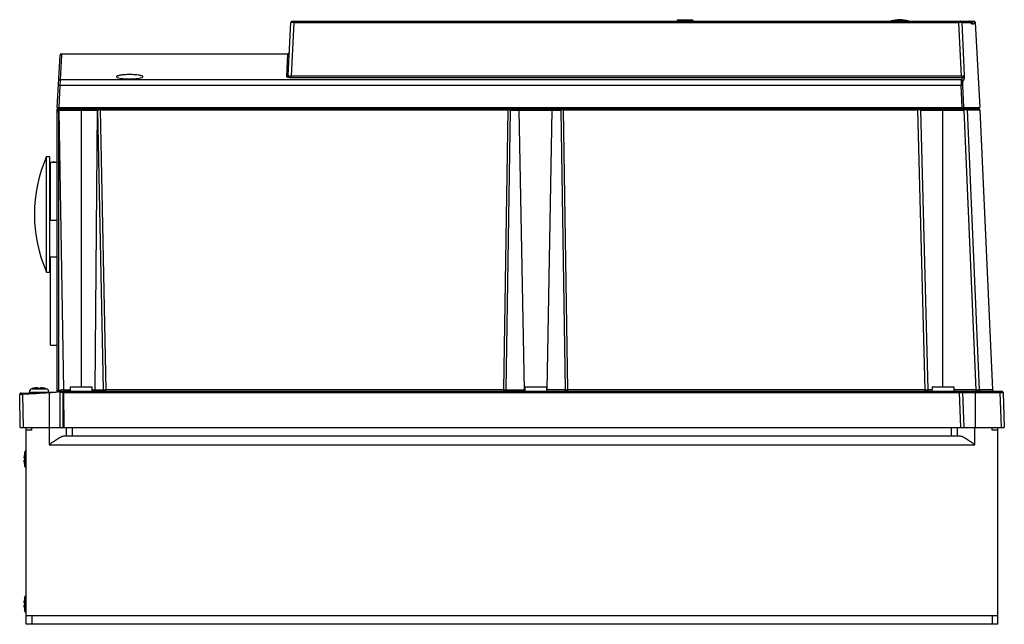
# Model space of a CAD drawing. Header units: millimetres. Extents: x 49 to 389, y 199 to 408.
import ezdxf

# ---------------------------------------------------------------- set-up
doc = ezdxf.new("R2010")
doc.units = ezdxf.units.MM
doc.header["$LTSCALE"] = 39.619468
doc.layers.get('0').update_dxf_attribs({"linetype": 'CONTINUOUS'})

msp = doc.modelspace()

# ---------------------------------------------------------------- linework, layer by layer
at = {"color": 7, "linetype": 'Continuous'}
for p, q in [((275.59, 408.1), (275.59, 407.8)), ((281.08, 408.1), (275.59, 408.1)), ((280.59, 408.1), (280.59, 407.8)), ((281.08, 408.1), (281.09, 407.8)), ((141.31, 389.09), (142.26, 407.33)), ((143.26, 407.33), (142.29, 388.84)), ((142.76, 407.8), (378.05, 407.8)), ((143.26, 407.33), (143.26, 407.8)), ((143.26, 407.33), (372.92, 407.33)), ((349.55, 407.86), (355.43, 407.86)), ((372.92, 407.8), (372.92, 407.33)), ((373.8, 388.84), (372.92, 407.33)), ((373.91, 407.33), (376.82, 407.33)), ((373.91, 407.33), (374.78, 389.07)), ((378.27, 407.33), (378.55, 407.33)), ((378.55, 407.33), (380.09, 378)), ((61.59, 378), (62.53, 396.03)), ((63.01, 396), (62.56, 387.51)), ((63.03, 396.5), (62.99, 395.66)), ((63.03, 396.5), (63.01, 396)), ((63.03, 396.5), (141.22, 396.5)), ((140.81, 388.62), (141.22, 396.5)), ((141.5, 396.58), (141.22, 396.5)), ((141.72, 396.97), (141.5, 396.58)), ((142.29, 388.37), (142.29, 388.84)), ((373.8, 388.84), (142.29, 388.84)), ((142.29, 388.37), (373.8, 388.37)), ((373.75, 387.51), (374.22, 388.38)), ((373.8, 388.84), (373.8, 388.37)), ((374.72, 387.92), (374.25, 387.05)), ((62.49, 385.65), (62.09, 378)), ((62.56, 387.51), (62.49, 385.65)), ((62.49, 385.65), (373.7, 385.65)), ((373.75, 387.51), (62.56, 387.51)), ((374.06, 378), (373.7, 385.65)), ((374.19, 385.65), (374.55, 378)), ((61.59, 378), (380.09, 378)), ((61.59, 279.76), (61.59, 377.5)), ((61.59, 377.5), (379.71, 377.5)), ((62.59, 377.1), (62.59, 377.5)), ((69.57, 377.5), (69.56, 378)), ((69.79, 377.5), (69.79, 281.5)), ((70.29, 377.5), (70.29, 378)), ((76.44, 377.12), (76.44, 377.5)), ((78.29, 377.5), (78.29, 378)), ((81.59, 377.5), (81.58, 378)), ((91.59, 377.5), (91.59, 378)), ((101.92, 377.5), (101.92, 378)), ((105.89, 377.5), (105.89, 378)), ((209.83, 378), (209.83, 377.5)), ((214.77, 378), (214.76, 377.5)), ((217.28, 377.5), (217.28, 377.12)), ((220.86, 378), (220.87, 377.5)), ((221.79, 378), (221.8, 377.5)), ((231.78, 377.5), (231.78, 378)), ((232.71, 377.5), (232.71, 378)), ((236.3, 377.12), (236.3, 377.5)), ((238.81, 377.5), (238.81, 378)), ((243.75, 377.5), (243.75, 378)), ((340.34, 377.5), (340.34, 378)), ((344.24, 377.5), (344.24, 378)), ((358.7, 377.5), (358.7, 377.12)), ((362.09, 377.5), (362.08, 378)), ((367.39, 281.5), (367.39, 377.5)), ((372.09, 377.5), (372.09, 378)), ((373.83, 377.5), (373.84, 378)), ((374.71, 377.5), (374.71, 377.11)), ((375.62, 377.5), (375.62, 378)), ((378.11, 377.5), (378.11, 378)), ((61.97, 376.5), (61.97, 280.25)), ((62.1, 376.86), (63.78, 280.49)), ((62.59, 377.1), (75.57, 377.1)), ((75.33, 377.1), (74.6, 280.49)), ((77.52, 280.49), (75.57, 377.1)), ((76.44, 377.12), (78.39, 280.47)), ((76.44, 377.12), (217.28, 377.12)), ((215.79, 280.47), (217.28, 377.12)), ((217.99, 377.11), (216.5, 280.49)), ((217.99, 377.11), (235.59, 377.11)), ((222.89, 280.49), (221.1, 377.11)), ((230.69, 280.49), (232.48, 377.11)), ((237.08, 280.49), (235.59, 377.11)), ((236.3, 377.12), (237.78, 280.47)), ((236.3, 377.12), (358.7, 377.12)), ((361.23, 280.47), (358.7, 377.12)), ((359.7, 377.11), (374.71, 377.11)), ((359.7, 377.11), (362.23, 280.49)), ((378.88, 280.49), (374.71, 377.11)), ((375.71, 377.12), (380.11, 377.12)), ((375.71, 377.12), (379.87, 280.48)), ((380.11, 377.12), (384.49, 280.48)), ((57.86, 321.1), (57.86, 361.1)), ((57.86, 361.1), (58.89, 361.1)), ((58.89, 361.1), (58.89, 321.1)), ((59.19, 339.1), (59.19, 359.1)), ((59.19, 359.1), (61.59, 359.1)), ((59.19, 339.1), (61.59, 339.1)), ((59.19, 295.85), (59.19, 326.35)), ((59.19, 326.35), (61.59, 326.35)), ((57.86, 321.1), (58.89, 321.1)), ((59.19, 295.85), (61.59, 295.85)), ((49.57, 278.9), (48.61, 278.88)), ((48.81, 267.5), (48.61, 278.88)), ((49.09, 279.38), (61.59, 279.82)), ((49.57, 278.9), (49.77, 267.5)), ((51.89, 279.72), (51.87, 279.48)), ((51.89, 279.72), (58.65, 279.72)), ((52.83, 280.86), (57.75, 280.86)), ((53.09, 280.93), (53.09, 280.92)), ((54.94, 281.15), (54.94, 280.92)), ((55.64, 280.92), (55.64, 281.15)), ((57.49, 280.92), (57.49, 280.93)), ((57.49, 280.93), (57.75, 280.86)), ((58.73, 279.42), (58.73, 267.5)), ((61.59, 279.94), (63.79, 280)), ((61.64, 279.74), (61.64, 279.63)), ((61.78, 280.2), (61.91, 280.23)), ((62.9, 279.87), (62.58, 279.86)), ((62.59, 267.5), (62.59, 279.67)), ((62.59, 279.5), (62.62, 279.67)), ((62.6, 280.34), (62.82, 280.37)), ((62.6, 280.34), (62.82, 280.37)), ((63.8, 279.52), (63.55, 279.51)), ((63.55, 279.51), (63.55, 267.5)), ((63.78, 280.49), (66.02, 280.49)), ((63.79, 280), (387.67, 280)), ((64.01, 267.5), (63.8, 279.52)), ((63.8, 279.52), (373.17, 279.52)), ((66.04, 281.5), (66.01, 280)), ((66.04, 281.5), (73.54, 281.5)), ((73.54, 281.5), (73.56, 280)), ((73.56, 280.49), (77.52, 280.49)), ((78.39, 280), (78.39, 280.47)), ((215.79, 280.47), (78.39, 280.47)), ((215.79, 280), (215.79, 280.47)), ((216.5, 280.49), (223.02, 280.49)), ((223.04, 281.5), (223.01, 280)), ((223.04, 281.5), (230.54, 281.5)), ((230.54, 281.5), (230.56, 280)), ((237.08, 280.49), (230.56, 280.49)), ((361.23, 280.47), (237.78, 280.47)), ((237.78, 280), (237.78, 280.47)), ((361.23, 280), (361.23, 280.47)), ((363.62, 280.49), (362.23, 280.49)), ((363.64, 281.5), (363.61, 280)), ((363.64, 281.5), (371.14, 281.5)), ((371.14, 281.5), (371.16, 280)), ((378.88, 280.49), (371.16, 280.49)), ((373.17, 280), (373.17, 279.52)), ((373.59, 267.5), (373.17, 279.52)), ((374.17, 279.52), (387.17, 279.52)), ((374.17, 279.52), (374.59, 267.5)), ((378.59, 267.5), (378.59, 280)), ((378.88, 280), (378.88, 280.49)), ((384.49, 280.48), (379.87, 280.48)), ((387.17, 280), (387.17, 279.52)), ((387.59, 267.5), (387.17, 279.52)), ((388.17, 279.52), (388.59, 267.5)), ((48.81, 267.5), (388.59, 267.5)), ((50.79, 199.5), (50.79, 267.5)), ((52.79, 266.5), (50.79, 266.5)), ((52.79, 266.5), (52.79, 267.5)), ((58.79, 267.5), (58.79, 261.5)), ((64.79, 264.5), (64.79, 267.5)), ((66.79, 264.5), (66.79, 267.5)), ((370.39, 264.5), (370.39, 267.5)), ((372.39, 264.5), (372.39, 267.5)), ((378.39, 261.5), (378.39, 267.5)), ((384.39, 266.5), (384.39, 267.5)), ((386.39, 266.5), (384.39, 266.5)), ((386.39, 199.5), (386.39, 267.5)), ((373.19, 264.5), (63.98, 264.5)), ((50.43, 258.96), (50.36, 258.7)), ((50.37, 258.7), (50.36, 258.7)), ((50.43, 254.04), (50.43, 258.96)), ((58.79, 261.5), (378.39, 261.5)), ((50.14, 256.85), (50.37, 256.85)), ((50.37, 256.15), (50.14, 256.15)), ((50.36, 254.3), (50.43, 254.04)), ((50.36, 254.3), (50.37, 254.3)), ((50.43, 208.96), (50.36, 208.7)), ((50.37, 208.7), (50.36, 208.7)), ((50.43, 206.5), (50.43, 208.96)), ((50.14, 206.85), (50.37, 206.85)), ((50.37, 206.15), (50.14, 206.15)), ((50.36, 204.3), (50.43, 204.04)), ((50.36, 204.3), (50.37, 204.3)), ((50.43, 204.04), (50.43, 206.5)), ((50.79, 202.5), (386.39, 202.5)), ((52.79, 202.5), (52.79, 199.5)), ((384.39, 202.5), (384.39, 199.5)), ((386.39, 199.5), (50.79, 199.5))]:
    msp.add_line(p, q, dxfattribs=at)
msp.add_lwpolyline([(377.22, 407.21), (377.19, 407.22), (376.98, 407.36), (376.7, 407.64)], dxfattribs=at)
for centre, radius, start, end in [((352.49, 398.3), 10, 72.9196, 107.0804), ((142.76, 407.3), 0.5, 89.9649, 176.9974), ((349.84, 406.9), 1, 107.0804, 114.2263), ((355.13, 406.9), 1, 65.7737, 72.9196), ((378.05, 407.3), 0.5, 3, 90), ((63.03, 396), 0.5, 89.9755, 177), ((373.8, 396.94), 8.57, 269.9699, 272.8156), ((62.59, 376.5), 1, 90, 180), ((359.3, 377.1), 0.4, 1.5, 90), ((379.71, 377.1), 0.4, 2.6, 89.9999), ((116.12, 449.62), 90.62, 233.286, 233.4093), ((62.51, 376.52), 0.538, 154.0607, 167.4249), ((75.96, 368.09), 9.02, 91.8141, 92.4923), ((76.22, 360.07), 17.04, 91.4522, 91.8451), ((76.59, 344.77), 32.35, 90.8835, 91.4196), ((76.79, 332.34), 44.78, 90.4537, 90.8893), ((217, 330.87), 46.25, 89.331, 89.6516), ((236.25, 352.01), 25.11, 91.035, 91.5078), ((236.47, 340.11), 37.01, 90.661, 91.0344), ((236.58, 330.7), 46.42, 90.349, 90.6684), ((359.12, 340.89), 36.23, 89.6851, 90.6717), ((103.69, 341.1), 50, 156.4218, 203.5782), ((60.44, 357.65), 1.55, 140.242, 180), ((60.44, 357.65), 1.55, 75.5166, 104.4834), ((60.44, 324.55), 1.55, 180, 219.758), ((49.11, 278.89), 0.5, 92, 181), ((52.61, 278.12), 1.6, 118.265, 119.9844), ((53.18, 279.61), 1.3, 105.8809, 175), ((55.29, 272.2), 9, 104.149, 105.8808), ((55.29, 272.2), 8.99, 95.4235, 104.1599), ((54.93, 275.94), 5.23, 94.2201, 95.4248), ((54.89, 276.51), 4.67, 93.3192, 94.2115), ((54.79, 278.94), 2.23, 90.0395, 91.1037), ((54.79, 279.56), 1.61, 88.7007, 90.0181), ((55.29, 272.2), 8.73, 87.7015, 92.2985), ((55.78, 279.66), 1.51, 89.9354, 91.3427), ((55.78, 279.04), 2.13, 88.8696, 89.9841), ((55.69, 276.61), 4.56, 85.7788, 86.6913), ((55.65, 276.01), 5.17, 84.5674, 85.7875), ((55.29, 272.2), 8.99, 75.8401, 84.5765), ((57.4, 279.61), 1.3, 5, 74.1191), ((60.86, 249.58), 30.17, 87.8566, 88.5225), ((59.33, 291.57), 11.63, 282.8145, 283.1596), ((61.34, 262.33), 17.42, 87.3051, 87.8584), ((69.48, 235.62), 45.24, 98.2401, 98.4616), ((66.96, 253.06), 27.62, 97.8128, 98.2446), ((65.68, 262.39), 18.2, 96.8801, 97.8294), ((65.07, 267.45), 13.11, 95.6389, 96.876), ((81.55, 279.81), 17.99, 180.1814, 180.951), ((362.73, 280.5), 0.5, 181.5, 270), ((373.67, 279.5), 0.5, 2, 90), ((384.99, 280.5), 0.5, 182.6, 270), ((387.67, 279.5), 0.5, 2, 90), ((59.09, 256.5), 8.99, 165.8401, 174.5765), ((51.68, 258.61), 1.3, 136.4325, 164.1191), ((59.09, 256.5), 8.99, 185.4235, 194.1599), ((59.09, 256.5), 8.73, 177.7015, 182.2985), ((51.68, 254.39), 1.3, 195.8809, 223.5675), ((59.09, 206.5), 8.99, 165.8401, 174.5765), ((51.68, 208.61), 1.3, 136.4325, 164.1191), ((59.09, 206.5), 8.99, 185.4235, 194.1599), ((59.09, 206.5), 8.73, 177.7015, 182.2985), ((51.68, 204.39), 1.3, 195.8809, 223.5675)]:
    msp.add_arc(centre, radius, start, end, dxfattribs=at)
for points, knots in [([(143.26, 407.33), (143.13, 407.33), (142.95, 407.33), (142.71, 407.34), (142.56, 407.34), (142.44, 407.33), (142.35, 407.34), (142.3, 407.33), (142.26, 407.33), (142.26, 407.33)], [0, 0, 0, 0, 0.382232, 0.554974, 0.706271, 0.830452, 0.922954, 0.979999, 1, 1, 1, 1]), ([(373.91, 407.33), (373.88, 407.33), (373.77, 407.33), (373.56, 407.34), (373.26, 407.33), (373.04, 407.33), (372.92, 407.33)], [0, 0, 0, 0, 0.102501, 0.325122, 0.638259, 1, 1, 1, 1]), ([(373.91, 407.33), (373.91, 407.45), (373.8, 407.7), (373.54, 407.8), (373.42, 407.8)], [0, 0, 0, 0, 0.5008, 1, 1, 1, 1]), ([(377.1, 407.05), (377.07, 407.07), (376.98, 407.16), (376.89, 407.25), (376.82, 407.32)], [0, 0, 0, 0, 0.231512, 1, 1, 1, 1]), ([(377.76, 406.74), (377.66, 406.73), (377.4, 406.8), (377.21, 406.96), (377.1, 407.05)], [0, 0, 0, 0, 0.415579, 1, 1, 1, 1]), ([(377.22, 407.21), (377.28, 407.21), (377.39, 407.25), (377.54, 407.37), (377.65, 407.57), (377.73, 407.71), (377.77, 407.8)], [0, 0, 0, 0, 0.196457, 0.409659, 0.664888, 1, 1, 1, 1]), ([(377.22, 407.21), (377.35, 407.22), (377.63, 407.13), (377.75, 406.86), (377.76, 406.74)], [0, 0, 0, 0, 0.499861, 1, 1, 1, 1]), ([(378.27, 407.32), (378.24, 407.24), (378.19, 407.09), (378.07, 406.9), (377.93, 406.77), (377.82, 406.74), (377.76, 406.74)], [0, 0, 0, 0, 0.322376, 0.582945, 0.799183, 1, 1, 1, 1]), ([(377.77, 407.8), (377.89, 407.8), (378.15, 407.7), (378.26, 407.45), (378.27, 407.33)], [0, 0, 0, 0, 0.499891, 1, 1, 1, 1]), ([(86.59, 389.34), (86, 389.34), (84.92, 389.31), (83.65, 389.19), (82.83, 389.03), (82.45, 388.93), (82.22, 388.83), (82.1, 388.75), (82.02, 388.66), (82.03, 388.61)], [0, 0, 0, 0, 0.372809, 0.688647, 0.810546, 0.902916, 0.937521, 0.964546, 1, 1, 1, 1]), ([(82.03, 388.61), (82.03, 388.55), (82.14, 388.42), (82.59, 388.22), (83.51, 388.02), (84.92, 387.88), (86, 387.84), (86.59, 387.84)], [0, 0, 0, 0, 0.036076, 0.09839, 0.313154, 0.628416, 1, 1, 1, 1]), ([(91.15, 388.61), (91.15, 388.66), (91.08, 388.75), (90.95, 388.83), (90.73, 388.93), (90.35, 389.03), (89.53, 389.19), (88.26, 389.31), (87.17, 389.34), (86.59, 389.34)], [0, 0, 0, 0, 0.035456, 0.062482, 0.097086, 0.189459, 0.311354, 0.627185, 1, 1, 1, 1]), ([(86.59, 387.84), (87.17, 387.84), (88.26, 387.88), (89.66, 388.02), (90.59, 388.22), (91.03, 388.42), (91.15, 388.55), (91.15, 388.61)], [0, 0, 0, 0, 0.371574, 0.686843, 0.90161, 0.963925, 1, 1, 1, 1]), ([(140.81, 388.62), (140.93, 388.62), (141.19, 388.72), (141.3, 388.97), (141.31, 389.09)], [0, 0, 0, 0, 0.502296, 1, 1, 1, 1]), ([(140.81, 388.62), (140.81, 388.6), (140.84, 388.56), (140.98, 388.5), (141.28, 388.43), (141.75, 388.38), (142.1, 388.37), (142.29, 388.37)], [0, 0, 0, 0, 0.035114, 0.095723, 0.308299, 0.62489, 1, 1, 1, 1]), ([(141.31, 389.09), (141.31, 389.05), (141.37, 388.98), (141.47, 388.94), (141.77, 388.84), (142.06, 388.83), (142.29, 388.84)], [0, 0, 0, 0, 0.11573, 0.209251, 0.329193, 1, 1, 1, 1]), ([(373.8, 388.84), (374.02, 388.84), (374.33, 388.85), (374.66, 388.95), (374.77, 389.02), (374.78, 389.07)], [0, 0, 0, 0, 0.651514, 0.871708, 1, 1, 1, 1]), ([(374.22, 388.38), (374.27, 388.4), (374.37, 388.49), (374.58, 388.69), (374.76, 388.9), (374.78, 389.07)], [0, 0, 0, 0, 0.173946, 0.434884, 1, 1, 1, 1]), ([(374.72, 387.92), (374.71, 388.04), (374.6, 388.28), (374.35, 388.38), (374.22, 388.38)], [0, 0, 0, 0, 0.498518, 1, 1, 1, 1]), ([(374.78, 389.07), (374.78, 388.94), (374.78, 388.7), (374.78, 388.36), (374.76, 388.11), (374.74, 387.96), (374.72, 387.92)], [0, 0, 0, 0, 0.331091, 0.631058, 0.867793, 1, 1, 1, 1]), ([(61.99, 385.65), (61.99, 385.65), (62.01, 385.65), (62.03, 385.66), (62.08, 385.66), (62.17, 385.66), (62.31, 385.66), (62.42, 385.65), (62.49, 385.65)], [0, 0, 0, 0, 0.02186, 0.079389, 0.171638, 0.295676, 0.619351, 1, 1, 1, 1]), ([(62.56, 387.51), (62.44, 387.51), (62.18, 387.42), (62.07, 387.17), (62.06, 387.05)], [0, 0, 0, 0, 0.5028, 1, 1, 1, 1]), ([(373.75, 387.51), (373.72, 387.44), (373.71, 387.22), (373.68, 386.82), (373.68, 386.27), (373.69, 385.87), (373.7, 385.65)], [0, 0, 0, 0, 0.121612, 0.346356, 0.650436, 1, 1, 1, 1]), ([(374.19, 385.65), (374.18, 385.66), (374.12, 385.65), (374.02, 385.66), (373.87, 385.66), (373.76, 385.65), (373.7, 385.65)], [0, 0, 0, 0, 0.113831, 0.330716, 0.625613, 1, 1, 1, 1]), ([(374.25, 387.05), (374.24, 387.17), (374.13, 387.41), (373.88, 387.51), (373.75, 387.51)], [0, 0, 0, 0, 0.498363, 1, 1, 1, 1]), ([(374.25, 387.05), (374.22, 387), (374.2, 386.83), (374.18, 386.53), (374.18, 386.12), (374.19, 385.81), (374.19, 385.65)], [0, 0, 0, 0, 0.12273, 0.347124, 0.650841, 1, 1, 1, 1]), ([(75.33, 377.1), (75.33, 377.2), (75.39, 377.4), (75.58, 377.5), (75.67, 377.5)], [0, 0, 0, 0, 0.525237, 1, 1, 1, 1]), ([(75.92, 377.5), (75.86, 377.5), (75.73, 377.46), (75.65, 377.36), (75.62, 377.31)], [0, 0, 0, 0, 0.483854, 1, 1, 1, 1]), ([(217.99, 377.11), (217.98, 377.21), (217.95, 377.38), (217.78, 377.5), (217.7, 377.5)], [0, 0, 0, 0, 0.559121, 1, 1, 1, 1]), ([(220.82, 377.5), (220.89, 377.5), (221.06, 377.38), (221.1, 377.21), (221.1, 377.11)], [0, 0, 0, 0, 0.440663, 1, 1, 1, 1]), ([(232.48, 377.11), (232.48, 377.21), (232.52, 377.38), (232.68, 377.5), (232.76, 377.5)], [0, 0, 0, 0, 0.559337, 1, 1, 1, 1]), ([(235.87, 377.5), (235.8, 377.5), (235.63, 377.38), (235.59, 377.21), (235.59, 377.11)], [0, 0, 0, 0, 0.440681, 1, 1, 1, 1]), ([(375.71, 377.12), (375.7, 377.22), (375.61, 377.42), (375.41, 377.5), (375.31, 377.5)], [0, 0, 0, 0, 0.500762, 1, 1, 1, 1]), ([(61.59, 376.5), (61.59, 376.5), (61.6, 376.5), (61.62, 376.5), (61.66, 376.5), (61.73, 376.5), (61.83, 376.5), (61.92, 376.5), (61.97, 376.5)], [0, 0, 0, 0, 0.019266, 0.075592, 0.167041, 0.290536, 0.615098, 1, 1, 1, 1]), ([(61.94, 376.98), (61.92, 376.99), (61.88, 377.02), (61.83, 377.06), (61.81, 377.08), (61.78, 377.09), (61.79, 377.1)], [0, 0, 0, 0, 0.414749, 0.732292, 0.931421, 1, 1, 1, 1]), ([(217.99, 377.11), (217.95, 377.11), (217.8, 377.11), (217.65, 377.12), (217.54, 377.12)], [0, 0, 0, 0, 0.219272, 1, 1, 1, 1]), ([(359.7, 377.11), (359.7, 377.11), (359.69, 377.11), (359.67, 377.12), (359.64, 377.12), (359.57, 377.12), (359.47, 377.12), (359.38, 377.12), (359.32, 377.12)], [0, 0, 0, 0, 0.017909, 0.068154, 0.15057, 0.264479, 0.580506, 1, 1, 1, 1]), ([(375.33, 377.12), (375.28, 377.12), (375.08, 377.12), (374.87, 377.11), (374.71, 377.11)], [0, 0, 0, 0, 0.224675, 1, 1, 1, 1]), ([(375.71, 377.12), (375.67, 377.12), (375.54, 377.12), (375.41, 377.12), (375.33, 377.12)], [0, 0, 0, 0, 0.311839, 1, 1, 1, 1]), ([(49.57, 278.9), (49.57, 278.97), (49.57, 279.09), (49.56, 279.22), (49.57, 279.31), (49.57, 279.36), (49.57, 279.38), (49.57, 279.4), (49.57, 279.4)], [0, 0, 0, 0, 0.401118, 0.705893, 0.820643, 0.914426, 0.97671, 1, 1, 1, 1]), ([(54.62, 281.17), (54.63, 281.17), (54.68, 281.17), (54.72, 281.17), (54.75, 281.17)], [0, 0, 0, 0, 0.265557, 1, 1, 1, 1]), ([(54.83, 281.17), (54.84, 281.17), (54.87, 281.17), (54.89, 281.17), (54.91, 281.17), (54.92, 281.16), (54.93, 281.16), (54.94, 281.16), (54.94, 281.15)], [0, 0, 0, 0, 0.413325, 0.579972, 0.718585, 0.828778, 0.910738, 1, 1, 1, 1]), ([(55.64, 281.15), (55.64, 281.16), (55.65, 281.16), (55.65, 281.16), (55.67, 281.17), (55.68, 281.17), (55.71, 281.17), (55.73, 281.17), (55.75, 281.17)], [0, 0, 0, 0, 0.089281, 0.171241, 0.281449, 0.420066, 0.586699, 1, 1, 1, 1]), ([(55.83, 281.17), (55.84, 281.17), (55.88, 281.17), (55.92, 281.17), (55.96, 281.17)], [0, 0, 0, 0, 0.233012, 1, 1, 1, 1]), ([(58.73, 279.42), (58.73, 279.46), (58.72, 279.53), (58.72, 279.63), (58.72, 279.67), (58.72, 279.72), (58.73, 279.72)], [0, 0, 0, 0, 0.400383, 0.70456, 0.912859, 1, 1, 1, 1]), ([(60.62, 279.55), (60.47, 279.54), (59.84, 279.5), (59.21, 279.46), (58.73, 279.42)], [0, 0, 0, 0, 0.235297, 1, 1, 1, 1]), ([(61.64, 279.63), (61.56, 279.62), (61.22, 279.6), (60.89, 279.57), (60.62, 279.55)], [0, 0, 0, 0, 0.223364, 1, 1, 1, 1]), ([(61.59, 280.13), (61.59, 280.15), (61.68, 280.18), (61.73, 280.19), (61.78, 280.2)], [0, 0, 0, 0, 0.297367, 1, 1, 1, 1]), ([(61.59, 279.79), (61.59, 279.81), (61.59, 279.84), (61.59, 279.87), (61.59, 279.87)], [0, 0, 0, 0, 0.828614, 1, 1, 1, 1]), ([(61.64, 279.74), (61.63, 279.75), (61.62, 279.77), (61.61, 279.79), (61.59, 279.79), (61.59, 279.78), (61.59, 279.77)], [0, 0, 0, 0, 0.386273, 0.67672, 0.825463, 1, 1, 1, 1]), ([(61.64, 279.63), (61.62, 279.66), (61.59, 279.71), (61.59, 279.76), (61.59, 279.77)], [0, 0, 0, 0, 0.713632, 1, 1, 1, 1]), ([(61.97, 280.25), (61.98, 280.19), (61.99, 280.1), (61.99, 280.01), (61.99, 279.97)], [0, 0, 0, 0, 0.601246, 1, 1, 1, 1]), ([(61.99, 279.97), (61.98, 279.97), (61.98, 279.96), (61.98, 279.95), (61.97, 279.95)], [0, 0, 0, 0, 0.654516, 1, 1, 1, 1]), ([(62.48, 279.7), (62.46, 279.7), (62.35, 279.71), (62.24, 279.72), (62.15, 279.72)], [0, 0, 0, 0, 0.190862, 1, 1, 1, 1]), ([(62.59, 279.67), (62.59, 279.68), (62.53, 279.69), (62.5, 279.7), (62.48, 279.7)], [0, 0, 0, 0, 0.271324, 1, 1, 1, 1]), ([(62.59, 279.67), (62.59, 279.75), (62.63, 279.85), (62.71, 279.92), (62.73, 279.93)], [0, 0, 0, 0, 0.739817, 1, 1, 1, 1]), ([(63.55, 279.51), (63.43, 279.51), (63.25, 279.51), (63.02, 279.51), (62.88, 279.5), (62.76, 279.5), (62.68, 279.5), (62.63, 279.5), (62.61, 279.5), (62.59, 279.5), (62.59, 279.5)], [0, 0, 0, 0, 0.385296, 0.558237, 0.709198, 0.83275, 0.924524, 0.95727, 0.980877, 1, 1, 1, 1]), ([(63.56, 279.99), (63.55, 279.99), (63.56, 279.96), (63.55, 279.92), (63.55, 279.84), (63.55, 279.79), (63.55, 279.75)], [0, 0, 0, 0, 0.069442, 0.268242, 0.58526, 1, 1, 1, 1]), ([(63.79, 280.25), (63.79, 280.26), (63.78, 280.35), (63.78, 280.43), (63.78, 280.49)], [0, 0, 0, 0, 0.235135, 1, 1, 1, 1]), ([(63.79, 280), (63.78, 280), (63.79, 280.03), (63.79, 280.07), (63.79, 280.15), (63.79, 280.21), (63.79, 280.25)], [0, 0, 0, 0, 0.070505, 0.269142, 0.58592, 1, 1, 1, 1]), ([(63.79, 280), (63.8, 280), (63.83, 279.99), (63.85, 279.93), (63.85, 279.88), (63.85, 279.85)], [0, 0, 0, 0, 0.16025, 0.484874, 1, 1, 1, 1]), ([(63.85, 279.85), (63.85, 279.8), (63.83, 279.69), (63.81, 279.58), (63.8, 279.52)], [0, 0, 0, 0, 0.460588, 1, 1, 1, 1]), ([(74.16, 280), (74.28, 280), (74.52, 280.12), (74.6, 280.37), (74.6, 280.49)], [0, 0, 0, 0, 0.474763, 1, 1, 1, 1]), ([(77.09, 280), (77.2, 280), (77.44, 280.12), (77.52, 280.37), (77.52, 280.49)], [0, 0, 0, 0, 0.474776, 1, 1, 1, 1]), ([(77.52, 280.49), (77.57, 280.49), (77.86, 280.48), (78.15, 280.48), (78.39, 280.47)], [0, 0, 0, 0, 0.183488, 1, 1, 1, 1]), ([(215.79, 280.47), (215.86, 280.47), (216.09, 280.48), (216.33, 280.48), (216.5, 280.49)], [0, 0, 0, 0, 0.275901, 1, 1, 1, 1]), ([(216.85, 280), (216.76, 280), (216.55, 280.14), (216.5, 280.37), (216.5, 280.49)], [0, 0, 0, 0, 0.440659, 1, 1, 1, 1]), ([(222.89, 280.49), (222.89, 280.45), (222.9, 280.33), (222.95, 280.2), (223.01, 280.13)], [0, 0, 0, 0, 0.263823, 1, 1, 1, 1]), ([(236.72, 280), (236.82, 280), (236.97, 280.1), (237.05, 280.3), (237.07, 280.43), (237.08, 280.49)], [0, 0, 0, 0, 0.438173, 0.717199, 1, 1, 1, 1]), ([(237.08, 280.49), (237.13, 280.48), (237.36, 280.48), (237.6, 280.47), (237.78, 280.47)], [0, 0, 0, 0, 0.21422, 1, 1, 1, 1]), ([(361.23, 280.47), (361.36, 280.47), (361.54, 280.47), (361.78, 280.47), (361.93, 280.47), (362.05, 280.47), (362.15, 280.47), (362.19, 280.48), (362.23, 280.48), (362.23, 280.49)], [0, 0, 0, 0, 0.382905, 0.555895, 0.707294, 0.83139, 0.923646, 0.980338, 1, 1, 1, 1]), ([(373.17, 279.52), (373.3, 279.52), (373.48, 279.52), (373.72, 279.52), (373.87, 279.52), (373.99, 279.52), (374.09, 279.53), (374.13, 279.51), (374.17, 279.52), (374.17, 279.52)], [0, 0, 0, 0, 0.382474, 0.555336, 0.706733, 0.830972, 0.923468, 0.980403, 1, 1, 1, 1]), ([(378.88, 280.49), (379.1, 280.48), (379.4, 280.47), (379.73, 280.48), (379.84, 280.47), (379.87, 280.48)], [0, 0, 0, 0, 0.675788, 0.898431, 1, 1, 1, 1]), ([(380.37, 280), (380.25, 280), (379.99, 280.1), (379.88, 280.35), (379.87, 280.48)], [0, 0, 0, 0, 0.498241, 1, 1, 1, 1]), ([(387.17, 279.52), (387.3, 279.52), (387.48, 279.52), (387.72, 279.52), (387.87, 279.52), (387.99, 279.52), (388.09, 279.53), (388.13, 279.51), (388.17, 279.52), (388.17, 279.52)], [0, 0, 0, 0, 0.382474, 0.555336, 0.706733, 0.830972, 0.923468, 0.980403, 1, 1, 1, 1]), ([(63.98, 264.5), (63.82, 264.5), (63.45, 264.41), (62.65, 264.07), (61.56, 263.42), (60.2, 262.5), (59.27, 261.84), (58.79, 261.5)], [0, 0, 0, 0, 0.082956, 0.18557, 0.432238, 0.709869, 1, 1, 1, 1]), ([(378.39, 261.5), (377.91, 261.84), (376.98, 262.5), (375.62, 263.42), (374.53, 264.07), (373.73, 264.41), (373.36, 264.5), (373.19, 264.5)], [0, 0, 0, 0, 0.29013, 0.567761, 0.814429, 0.917043, 1, 1, 1, 1]), ([(50.12, 257.1), (50.12, 257.12), (50.12, 257.2), (50.13, 257.29), (50.14, 257.35)], [0, 0, 0, 0, 0.235127, 1, 1, 1, 1]), ([(50.12, 257), (50.12, 257), (50.12, 257.04), (50.12, 257.08), (50.12, 257.1)], [0, 0, 0, 0, 0.230166, 1, 1, 1, 1]), ([(50.12, 256.91), (50.12, 256.92), (50.12, 256.95), (50.12, 256.97), (50.12, 257)], [0, 0, 0, 0, 0.216278, 1, 1, 1, 1]), ([(50.14, 256.85), (50.13, 256.85), (50.13, 256.86), (50.12, 256.88), (50.12, 256.9), (50.12, 256.91)], [0, 0, 0, 0, 0.101715, 0.293158, 1, 1, 1, 1]), ([(50.12, 256.08), (50.12, 256.1), (50.12, 256.12), (50.13, 256.14), (50.13, 256.15), (50.14, 256.15)], [0, 0, 0, 0, 0.706877, 0.898302, 1, 1, 1, 1]), ([(50.12, 256), (50.12, 256.01), (50.12, 256.04), (50.12, 256.06), (50.12, 256.08)], [0, 0, 0, 0, 0.282709, 1, 1, 1, 1]), ([(50.12, 255.9), (50.12, 255.91), (50.12, 255.94), (50.12, 255.98), (50.12, 256)], [0, 0, 0, 0, 0.268645, 1, 1, 1, 1]), ([(50.14, 255.65), (50.13, 255.67), (50.13, 255.75), (50.12, 255.83), (50.12, 255.9)], [0, 0, 0, 0, 0.260425, 1, 1, 1, 1]), ([(50.12, 207.1), (50.12, 207.12), (50.12, 207.2), (50.13, 207.29), (50.14, 207.35)], [0, 0, 0, 0, 0.235127, 1, 1, 1, 1]), ([(50.12, 207), (50.12, 207), (50.12, 207.04), (50.12, 207.08), (50.12, 207.1)], [0, 0, 0, 0, 0.230166, 1, 1, 1, 1]), ([(50.12, 206.91), (50.12, 206.92), (50.12, 206.95), (50.12, 206.97), (50.12, 207)], [0, 0, 0, 0, 0.216278, 1, 1, 1, 1]), ([(50.14, 206.85), (50.13, 206.85), (50.13, 206.86), (50.12, 206.88), (50.12, 206.9), (50.12, 206.91)], [0, 0, 0, 0, 0.101715, 0.293158, 1, 1, 1, 1]), ([(50.12, 206.08), (50.12, 206.1), (50.12, 206.12), (50.13, 206.14), (50.13, 206.15), (50.14, 206.15)], [0, 0, 0, 0, 0.706877, 0.898302, 1, 1, 1, 1]), ([(50.12, 206), (50.12, 206.01), (50.12, 206.04), (50.12, 206.06), (50.12, 206.08)], [0, 0, 0, 0, 0.282709, 1, 1, 1, 1]), ([(50.12, 205.9), (50.12, 205.91), (50.12, 205.94), (50.12, 205.98), (50.12, 206)], [0, 0, 0, 0, 0.268645, 1, 1, 1, 1]), ([(50.14, 205.65), (50.13, 205.67), (50.13, 205.75), (50.12, 205.83), (50.12, 205.9)], [0, 0, 0, 0, 0.260425, 1, 1, 1, 1])]:
    msp.add_open_spline(points, degree=3, knots=knots, dxfattribs=at)
for points in [[(376.7, 407.64), (376.61, 407.74), (376.46, 407.8), (376.33, 407.8)], [(376.82, 407.33), (376.82, 407.44), (376.77, 407.55), (376.7, 407.64)], [(61.99, 376.63), (61.98, 376.59), (61.97, 376.55), (61.97, 376.5)], [(62.1, 376.86), (62.07, 376.83), (62.05, 376.79), (62.03, 376.75)], [(62.23, 376.98), (62.18, 376.95), (62.14, 376.91), (62.1, 376.86)], [(62.4, 377.07), (62.34, 377.05), (62.28, 377.02), (62.23, 376.98)], [(62.59, 377.1), (62.52, 377.1), (62.46, 377.09), (62.4, 377.07)], [(75.62, 377.31), (75.59, 377.24), (75.57, 377.17), (75.57, 377.1)], [(58.73, 279.42), (55.68, 279.22), (52.63, 279.01), (49.57, 278.9)], [(61.97, 280.25), (62.18, 280.28), (62.39, 280.31), (62.6, 280.34)], [(62.62, 279.67), (62.66, 279.77), (62.73, 279.86), (62.82, 279.91)], [(62.73, 279.93), (62.78, 279.96), (62.83, 279.97), (62.88, 279.97)], [(62.82, 279.91), (62.89, 279.95), (62.97, 279.98), (63.06, 279.98)], [(230.57, 280.13), (230.6, 280.16), (230.62, 280.2), (230.64, 280.24)], [(230.64, 280.24), (230.67, 280.32), (230.68, 280.4), (230.69, 280.49)]]:
    msp.add_open_spline(points, degree=3, dxfattribs=at)

doc.saveas('drawing.dxf')
